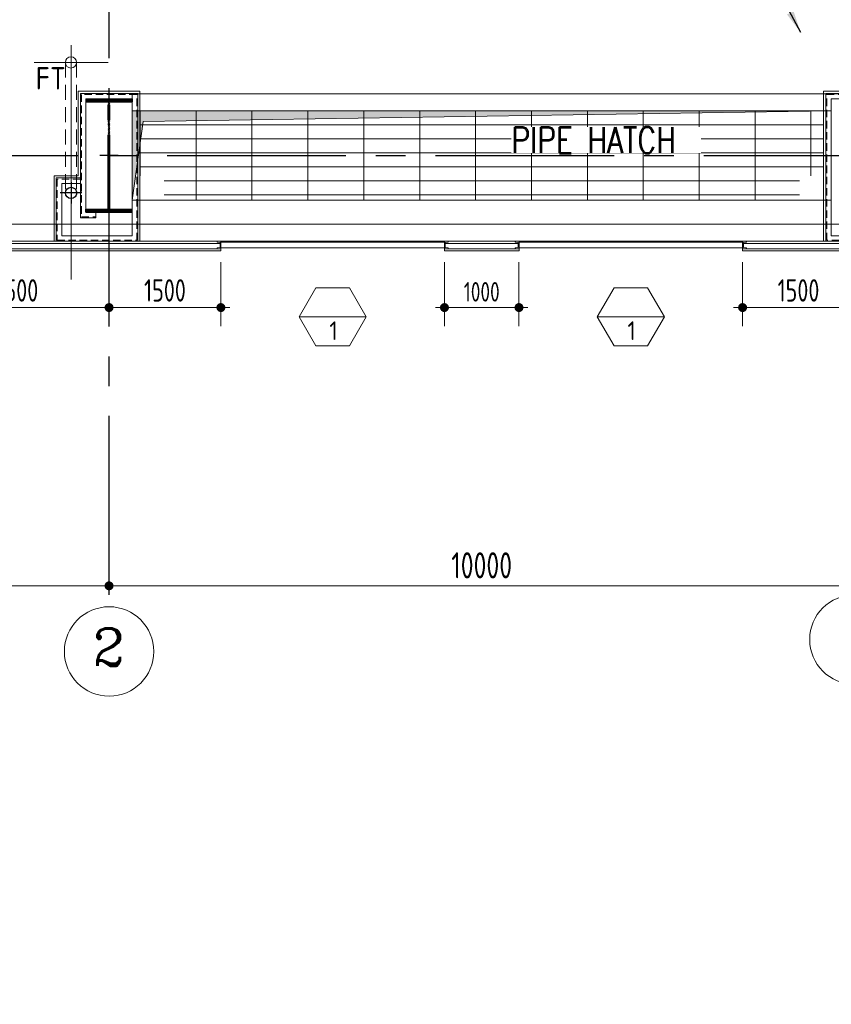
# Model space of a CAD drawing. Extents: x -287416 to 4934791, y -504132 to 1826789.
# Tile 135 of 256: x 473134 to 484023, y 152451 to 165663. Entities that reach past the tile are written whole.
import ezdxf
from ezdxf.enums import TextEntityAlignment as Align

# ---------------------------------------------------------------- set-up
doc = ezdxf.new("R2010")
doc.units = 0
doc.header["$LTSCALE"] = 800
doc.header["$MEASUREMENT"] = 0
for name, pattern in [('CENTER', [2, 1.25, -0.25, 0.25, -0.25]), ('CENTER2', [1.125, 0.75, -0.125, 0.125, -0.125]), ('DASHED', [0.75, 0.5, -0.25]), ('HIDDEN', [0.375, 0.25, -0.125])]:
    doc.linetypes.add(name, pattern=pattern)
doc.layers.get('0').update_dxf_attribs({"linetype": 'CONTINUOUS'})
doc.layers.get('DEFPOINTS').update_dxf_attribs({"linetype": 'CONTINUOUS'})
for name, color, linetype, lineweight in [('2CON', 1, 'CONTINUOUS', 13), ('A-REMOVABLE GRATING', 252, 'CONTINUOUS', 9), ('A-WIN TAG', 3, 'CONTINUOUS', 13), ('CL LINE', 253, 'CONTINUOUS', 13), ('CLAD-1', 3, 'CONTINUOUS', 15), ('CLAD-2', 40, 'CONTINUOUS', 13), ('CONCRETE', 4, 'CONTINUOUS', 15), ('D', 2, 'CONTINUOUS', 15), ('DIM', 4, 'CONTINUOUS', 15), ('dimension line', 4, 'CONTINUOUS', 18), ('GIRDER', 11, 'CONTINUOUS', 9), ('GIRDER DOTTED', 9, 'DASHED', 5), ('LEADER', 4, 'CONTINUOUS', 15), ('PIPE OPENING HATCH', 7, 'CONTINUOUS', 13), ('STEEL', 6, 'CONTINUOUS', 15), ('T', 3, 'CONTINUOUS', 15), ('TEXT', 3, 'CONTINUOUS', 15), ('WIN', 31, 'CONTINUOUS', 13)]:
    doc.layers.add(name, color=color, linetype=linetype, lineweight=lineweight)
for name, color, linetype in [('CL', 2, 'CENTER2'), ('COL', 1, 'CENTER'), ('GRID', 8, 'CENTER'), ('RAINWATER', 2, 'CONTINUOUS')]:
    doc.layers.add(name, color=color, linetype=linetype)
doc.styles.add('nik', font='isocp.shx')
doc.styles.add('ROMANC', font='romanc')
doc.styles.add('ROMANS', font='ISO9.shx', dxfattribs={"width": 0.8})
doc.styles.add('S3', font='ROMANS1.SHX', dxfattribs={"width": 0.8})
doc.styles.get("Standard").update_dxf_attribs({"font": 'ISO9'})
doc.dimstyles.new('barka', dxfattribs={"dimscale": 100, "dimtxt": 3.5, "dimasz": 1.2, "dimexe": 2.5, "dimexo": 2.5, "dimgap": 1, "dimtad": 1, "dimdsep": 46, "dimtxsty": 'ROMANS', "dimblk": 'DDOT1', "dimcen": 0, "dimclrd": 256, "dimclre": 256, "dimclrt": 2, "dimadec": 0, "dimazin": 2, "dimtp": 0.1, "dimtm": 0.1, "dimtfac": 0.71, "dimtmove": 2, "dimatfit": 3, "dimlwd": -1, "dimlwe": -1, "dimarcsym": 0})
doc.dimstyles.new('barka INTERNAL DIM', dxfattribs={"dimscale": 100, "dimtxt": 3, "dimasz": 1.2, "dimexe": 2.5, "dimexo": 1.5, "dimgap": 0.8, "dimtad": 1, "dimdsep": 46, "dimtxsty": 'ROMANS', "dimblk": 'DDOT1', "dimcen": 0, "dimclrd": 256, "dimclre": 256, "dimclrt": 2, "dimadec": 0, "dimazin": 2, "dimtp": 0.1, "dimtm": 0.1, "dimtfac": 0.71, "dimtmove": 2, "dimatfit": 3, "dimlwd": -1, "dimlwe": -1, "dimarcsym": 0})
doc.dimstyles.get("Standard").update_dxf_attribs({"dimtxt": 0.18, "dimasz": 0.18, "dimexe": 0.18, "dimexo": 0.0625, "dimgap": 0.09, "dimtad": 0, "dimtih": 1, "dimtoh": 1, "dimdec": 4, "dimzin": 0, "dimdsep": 46, "dimtxsty": 'Standard', "dimcen": 0.09, "dimadec": 0, "dimazin": 0, "dimtfac": 1, "dimtdec": 4, "dimtofl": 0, "dimtmove": 0, "dimatfit": 3, "dimfxl": 1, "dimtolj": 1, "dimtzin": 0, "dimarcsym": 0})

# ---------------------------------------------------------------- blocks, each defined once
blk = doc.blocks.new('DDOT1')
blk.add_line((-1, 0), (1, 0))
at = {"const_width": 0.5}
blk.add_lwpolyline([(-0.25, 0, 1), (0.25, 0, 1)], format="xyb", close=True, dxfattribs=at)
blk = doc.blocks.new('*D101')
at = {"layer": 'DEFPOINTS', "color": 0, "transparency": 16777216}
for p in [(474333, 158066), (484333, 158066), (484333, 158066)]:
    blk.add_point(p, dxfattribs=at)
at = {"layer": 'dimension line', "transparency": 16777216}
blk.add_line((474453, 158066), (484213, 158066), dxfattribs=at)
at = {"layer": 'dimension line', "transparency": 16777216, "xscale": 119.9999999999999, "yscale": 119.9999999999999, "zscale": 119.9999999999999, "rotation": 180}
blk.add_blockref('DDOT1', (474333, 158066), dxfattribs=at)
at = {"layer": 'dimension line', "transparency": 16777216, "xscale": 119.9999999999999, "yscale": 119.9999999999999, "zscale": 119.9999999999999}
blk.add_blockref('DDOT1', (484333, 158066), dxfattribs=at)
at = {"layer": 'dimension line', "color": 2, "transparency": 16777216, "insert": (479333, 158341), "char_height": 350, "attachment_point": 5, "style": 'ROMANS'}
blk.add_mtext('10000', dxfattribs=at)
blk = doc.blocks.new('*D102')
at = {"layer": 'DEFPOINTS', "color": 0, "transparency": 16777216}
for p in [(462333, 158066), (462333, 158066), (474333, 158066)]:
    blk.add_point(p, dxfattribs=at)
at = {"layer": 'dimension line', "transparency": 16777216}
blk.add_line((474213, 158066), (462453, 158066), dxfattribs=at)
at = {"layer": 'dimension line', "transparency": 16777216, "xscale": 119.9999999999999, "yscale": 119.9999999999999, "zscale": 119.9999999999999, "rotation": 180}
blk.add_blockref('DDOT1', (462333, 158066), dxfattribs=at)
at = {"layer": 'dimension line', "transparency": 16777216, "xscale": 119.9999999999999, "yscale": 119.9999999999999, "zscale": 119.9999999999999}
blk.add_blockref('DDOT1', (474333, 158066), dxfattribs=at)
at = {"layer": 'dimension line', "color": 2, "transparency": 16777216, "insert": (468333, 158341), "char_height": 350, "attachment_point": 5, "style": 'ROMANS'}
blk.add_mtext('12000', dxfattribs=at)
blk = doc.blocks.new('A$C41E52089')
at = {"layer": 'COL'}
h = blk.add_hatch(dxfattribs=at)
h.set_pattern_fill('ANSI31', color=256, scale=100, style=0)
h.paths.add_polyline_path([(310, -720), (0, -720), (0, -760), (310, -760)])
h.paths.add_polyline_path([(0, -720), (-310, -720), (-310, -760), (0, -760)])
h.paths.add_polyline_path([(0, 0), (-13, 0), (-13, -720), (0, -720)])
h.paths.add_polyline_path([(0, 720), (-13, 720), (-13, 0), (0, 0)])
h.paths.add_polyline_path([(12, 0), (0, 0), (0, -720), (12, -720)])
h.paths.add_polyline_path([(12, 720), (0, 720), (0, 0), (12, 0)])
h.paths.add_polyline_path([(310, 760), (0, 760), (0, 720), (12, 720), (310, 720)])
h.paths.add_polyline_path([(0, 760), (-310, 760), (-310, 720), (0, 720)])
at = {"layer": 'COL', "color": 2}
for p, q in [((0, -800), (0, 800)), ((123, 0), (-123, 0))]:
    blk.add_line(p, q, dxfattribs=at)
at = {"layer": 'COL'}
for p, q in [((-310, 760), (310, 760)), ((-310, 760), (-310, 720)), ((-310, 720), (310, 720)), ((-13, -720), (-13, 720)), ((12, -720), (12, 720)), ((310, 760), (310, 720)), ((-310, -720), (310, -720)), ((-310, -760), (-310, -720)), ((-310, -760), (310, -760)), ((310, -760), (310, -720))]:
    blk.add_line(p, q, dxfattribs=at)
blk = doc.blocks.new('clad supp')
at = {"layer": 'STEEL'}
for p, q in [((50, 100), (0, 100)), ((0, 100), (0, 0)), ((0, 0), (50, 0))]:
    blk.add_line(p, q, dxfattribs=at)
blk.add_lwpolyline([(50, 0), (50, 9, 0.397434), (48, 11), (12, 15, -0.397434), (10, 17), (10, 83, -0.397434), (12, 85), (48, 89, 0.397434), (50, 91), (50, 100)], format="xyb", dxfattribs=at)
blk = doc.blocks.new('*D382')
at = {"layer": 'DEFPOINTS', "color": 0, "transparency": 16777216}
for p in [(471833, 162561), (474333, 162561), (474333, 161800)]:
    blk.add_point(p, dxfattribs=at)
at = {"layer": 'DIM', "transparency": 16777216}
for p, q in [((471833, 162411), (471833, 161550)), ((474333, 162411), (474333, 161550)), ((471953, 161800), (474213, 161800))]:
    blk.add_line(p, q, dxfattribs=at)
at = {"layer": 'DIM', "transparency": 16777216, "xscale": 119.9999999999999, "yscale": 119.9999999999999, "zscale": 119.9999999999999, "rotation": 180}
blk.add_blockref('DDOT1', (471833, 161800), dxfattribs=at)
at = {"layer": 'DIM', "transparency": 16777216, "xscale": 119.9999999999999, "yscale": 119.9999999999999, "zscale": 119.9999999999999}
blk.add_blockref('DDOT1', (474333, 161800), dxfattribs=at)
at = {"layer": 'DIM', "color": 2, "transparency": 16777216, "insert": (473083, 162030), "char_height": 300, "attachment_point": 5, "style": 'ROMANS'}
blk.add_mtext('2500', dxfattribs=at)
blk = doc.blocks.new('*D384')
at = {"layer": 'DEFPOINTS', "color": 0, "transparency": 16777216}
for p in [(474333, 162561), (475833, 162561), (475833, 161800)]:
    blk.add_point(p, dxfattribs=at)
at = {"layer": 'DIM', "transparency": 16777216}
for p, q in [((474333, 162411), (474333, 161550)), ((475833, 162411), (475833, 161550)), ((474453, 161800), (475713, 161800))]:
    blk.add_line(p, q, dxfattribs=at)
at = {"layer": 'DIM', "transparency": 16777216, "xscale": 119.9999999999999, "yscale": 119.9999999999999, "zscale": 119.9999999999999, "rotation": 180}
blk.add_blockref('DDOT1', (474333, 161800), dxfattribs=at)
at = {"layer": 'DIM', "transparency": 16777216, "xscale": 119.9999999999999, "yscale": 119.9999999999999, "zscale": 119.9999999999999}
blk.add_blockref('DDOT1', (475833, 161800), dxfattribs=at)
at = {"layer": 'DIM', "color": 2, "transparency": 16777216, "insert": (475083, 162030), "char_height": 300, "attachment_point": 5, "style": 'ROMANS'}
blk.add_mtext('1500', dxfattribs=at)
blk = doc.blocks.new('*D385')
at = {"layer": 'DEFPOINTS', "color": 0, "transparency": 16777216}
for p in [(478833, 162561), (479833, 162561), (479833, 161800)]:
    blk.add_point(p, dxfattribs=at)
at = {"layer": 'DIM', "transparency": 16777216}
for p, q in [((478833, 162411), (478833, 161550)), ((479833, 162411), (479833, 161550)), ((478953, 161800), (479713, 161800))]:
    blk.add_line(p, q, dxfattribs=at)
at = {"layer": 'DIM', "transparency": 16777216, "xscale": 119.9999999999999, "yscale": 119.9999999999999, "zscale": 119.9999999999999, "rotation": 180}
blk.add_blockref('DDOT1', (478833, 161800), dxfattribs=at)
at = {"layer": 'DIM', "transparency": 16777216, "xscale": 119.9999999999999, "yscale": 119.9999999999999, "zscale": 119.9999999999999}
blk.add_blockref('DDOT1', (479833, 161800), dxfattribs=at)
at = {"layer": 'DIM', "color": 2, "transparency": 16777216, "insert": (479333, 162011), "char_height": 300, "attachment_point": 5, "style": 'ROMANS'}
blk.add_mtext('{\\H0.875x;1000}', dxfattribs=at)
blk = doc.blocks.new('*D386')
at = {"layer": 'DEFPOINTS', "color": 0, "transparency": 16777216}
for p in [(482833, 162561), (484333, 162561), (484333, 161800)]:
    blk.add_point(p, dxfattribs=at)
at = {"layer": 'DIM', "transparency": 16777216}
for p, q in [((482833, 162411), (482833, 161550)), ((484333, 162411), (484333, 161550)), ((482953, 161800), (484213, 161800))]:
    blk.add_line(p, q, dxfattribs=at)
at = {"layer": 'DIM', "transparency": 16777216, "xscale": 119.9999999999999, "yscale": 119.9999999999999, "zscale": 119.9999999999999, "rotation": 180}
blk.add_blockref('DDOT1', (482833, 161800), dxfattribs=at)
at = {"layer": 'DIM', "transparency": 16777216, "xscale": 119.9999999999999, "yscale": 119.9999999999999, "zscale": 119.9999999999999}
blk.add_blockref('DDOT1', (484333, 161800), dxfattribs=at)
at = {"layer": 'DIM', "color": 2, "transparency": 16777216, "insert": (483583, 162030), "char_height": 300, "attachment_point": 5, "style": 'ROMANS'}
blk.add_mtext('1500', dxfattribs=at)
blk = doc.blocks.new('column cladding-1b')
at = {"layer": 'CLAD-2', "flags": 128}
for points in [[(-413, 863), (-413, -272), (-738, -272)], [(413, 863), (-413, 863)], [(413, 863), (413, -1150)], [(-738, -272), (-738, -1150)]]:
    blk.add_lwpolyline(points, dxfattribs=at)
at = {"layer": 'GIRDER'}
for p, q in [((-385, 835), (-385, -835)), ((-310, 760), (-310, -760)), ((-385, -300), (-710, -300)), ((-385, -375), (-635, -375)), ((-310, -760), (-180, -760)), ((-180, -760), (-180, -835)), ((-385, -835), (-180, -835))]:
    blk.add_line(p, q, dxfattribs=at)
for points in [[(-710, -300), (-710, -1150), (385, -1150), (385, 835)], [(385, 835), (-385, 835)], [(-635, -375), (-635, -1075), (310, -1075), (310, 760)], [(310, 760), (-310, 760)]]:
    blk.add_lwpolyline(points, dxfattribs=at)
at = {"layer": 'GIRDER DOTTED', "ltscale": 0.25}
for p, q in [((-370, 820), (-370, -820)), ((370, 820), (-370, 820)), ((370, -1135), (370, 820)), ((-385, -315), (-695, -315)), ((-695, -315), (-695, -1135)), ((-370, -820), (-180, -820)), ((-695, -1135), (370, -1135))]:
    blk.add_line(p, q, dxfattribs=at)

msp = doc.modelspace()

# ---------------------------------------------------------------- hatches: boundary and pattern name
at = {"layer": 'A-REMOVABLE GRATING'}
h = msp.add_hatch(dxfattribs=at)
h.set_pattern_fill('GRATE', color=256, scale=6000, style=0)
h.paths.add_polyline_path([(483920.3, 163567.2), (483920.3, 164439.2), (474746.3, 164439.2), (474746.3, 163567.2), (475071.3, 163567.2), (475071.3, 163239.2), (483595.3, 163239.2), (483595.3, 163567.2)])
at = {"layer": 'PIPE OPENING HATCH'}
h = msp.add_hatch(color=5, dxfattribs=at)
h.dxf.hatch_style = 1
h.paths.add_polyline_path([(484023.3, 164439.2), (474643.3, 164439.2), (474643.3, 163239.2), (474790.7, 164297.4)])

# ---------------------------------------------------------------- linework, layer by layer
at = {"layer": '2CON'}
for p, q in [((477783.3, 161675.2), (476883.3, 161675.2)), ((481783.3, 161675.2), (480883.3, 161675.2))]:
    msp.add_line(p, q, dxfattribs=at)
at = {"layer": 'A-WIN TAG'}
for points in [[(477108.3, 162064.9), (476883.3, 161675.2), (477108.3, 161285.5), (477558.3, 161285.5), (477783.3, 161675.2), (477558.3, 162064.9)], [(481108.3, 162064.9), (480883.3, 161675.2), (481108.3, 161285.5), (481558.3, 161285.5), (481783.3, 161675.2), (481558.3, 162064.9)]]:
    msp.add_lwpolyline(points, close=True, dxfattribs=at)
at = {"layer": 'CL'}
for p, q in [((473823.3, 163484.2), (473823.3, 163194.2)), ((473968.3, 163339.2), (473678.3, 163339.2))]:
    msp.add_line(p, q, dxfattribs=at)
at = {"layer": 'CL LINE', "ltscale": 2}
for p, q in [((473823.3, 162176.3, 100), (473823.3, 165321.6, 100)), ((473327.2, 165089.2, 100), (474319.4, 165089.2, 100))]:
    msp.add_line(p, q, dxfattribs=at)
at = {"layer": 'CLAD-1'}
for p, q in [((475833.3, 162589.2), (475833.3, 162561.2)), ((478833.3, 162589.2), (478833.3, 162561.2)), ((479833.3, 162589.2), (479833.3, 162561.2)), ((482833.3, 162589.2), (482833.3, 162561.2))]:
    msp.add_line(p, q, dxfattribs=at)
at = {"layer": 'CLAD-1', "flags": 128}
for points in [[(475833.3, 162589.2), (471833.3, 162589.2)], [(475833.3, 162561.2), (471833.3, 162561.2)], [(479833.3, 162589.2), (478833.3, 162589.2)], [(479833.3, 162561.2), (478833.3, 162561.2)], [(485833.3, 162589.2), (482833.3, 162589.2)], [(485833.3, 162561.2), (482833.3, 162561.2)]]:
    msp.add_lwpolyline(points, dxfattribs=at)
at = {"layer": 'CLAD-2', "flags": 128}
for points in [[(475833.3, 162689.2), (471833.3, 162689.2)], [(475833.3, 162661.2), (471833.3, 162661.2)], [(479833.3, 162689.2), (478833.3, 162689.2)], [(479833.3, 162661.2), (478833.3, 162661.2)], [(485833.3, 162689.2), (482833.3, 162689.2)], [(485833.3, 162661.2), (482833.3, 162661.2)]]:
    msp.add_lwpolyline(points, dxfattribs=at)
at = {"layer": 'CONCRETE'}
for p, q in [((531363.3, 164669.2), (474643.3, 164669.2)), ((474643.3, 164669.2), (474643.3, 164439.2)), ((484023.3, 164439.2), (474643.3, 164439.2))]:
    msp.add_line(p, q, dxfattribs=at)
at = {"layer": 'CONCRETE', "flags": 128}
for points in [[(555933.3, 187851.8), (555933.3, 162689.2), (461733.3, 162689.2), (461733.3, 189989.2), (462218.3, 189989.2)], [(555703.3, 187749.2), (555703.3, 162919.2), (461963.3, 162919.2), (461963.3, 189759.2), (462218.3, 189759.2)]]:
    msp.add_lwpolyline(points, dxfattribs=at)
at = {"layer": 'D', "linetype": 'HIDDEN'}
for p, q in [((473747.6, 165089.2, 100), (473747.5, 163333.3, 100)), ((473897.5, 165089.2, 100), (473897.5, 163333.3, 100))]:
    msp.add_line(p, q, dxfattribs=at)
at = {"layer": 'D'}
msp.add_circle((473821.4, 165089.2, 100), 75, dxfattribs=at)
at = {"layer": 'GRID', "linetype": 'CENTER2', "ltscale": 4}
for p, q in [((474333.3, 157945.3), (474333.3, 202923.8)), ((457111.3, 163839.2), (530525.1, 163839.2))]:
    msp.add_line(p, q, dxfattribs=at)
at = {"layer": 'PIPE OPENING HATCH', "color": 1}
msp.add_lwpolyline([(474643.3, 164439.2), (484023.3, 164439.2), (484023.3, 163239.2), (474643.3, 163239.2)], close=True, dxfattribs=at)
msp.add_lwpolyline([(474643.3, 163239.2), (474790.7, 164297.4), (484023.3, 164439.2)], dxfattribs=at)
at = {"layer": 'RAINWATER'}
msp.add_circle((473823.3, 163339.2, -100), 75, dxfattribs=at)
at = {"layer": 'TEXT'}
for centre in [(484333.3, 157345.3), (474333.3, 157185.1)]:
    msp.add_circle(centre, 600, dxfattribs=at)
at = {"layer": 'WIN'}
for p, q in [((478833.3, 162676.7), (475833.3, 162676.7)), ((479833.3, 162676.7), (482833.3, 162676.7)), ((478833.3, 162601.7), (475833.3, 162601.7)), ((479833.3, 162601.7), (482833.3, 162601.7))]:
    msp.add_line(p, q, dxfattribs=at)

# ---------------------------------------------------------------- block references
at = {"layer": 'COL'}
msp.add_blockref('A$C41E52089', (474333.3, 163839.2), dxfattribs=at)
at = {"layer": 'DIM'}
msp.add_blockref('column cladding-1b', (474333.3, 163839.2), dxfattribs=at)
at = {"layer": 'DIM', "xscale": -1}
msp.add_blockref('column cladding-1b', (484333.3, 163839.2), dxfattribs=at)
at = {"layer": 'STEEL', "rotation": 180}
for p in [(475833.3, 162689.2), (479833.3, 162689.2)]:
    msp.add_blockref('clad supp', p, dxfattribs=at)
at = {"layer": 'STEEL', "xscale": -1, "rotation": 180}
for p in [(478833.3, 162689.2), (482833.3, 162689.2)]:
    msp.add_blockref('clad supp', p, dxfattribs=at)

# ---------------------------------------------------------------- texts
at = {"layer": 'A-WIN TAG'}
for p in [(477344.9, 161489.4), (481344.9, 161489.4)]:
    msp.add_text('1', height=250, dxfattribs=at).set_placement(p, align=Align.MIDDLE)
at = {"layer": 'TEXT', "style": 'ROMANC'}
msp.add_text('2', height=500, dxfattribs=at).set_placement((474327.4, 157244.2), align=Align.MIDDLE)
at = {"layer": 'TEXT', "attachment_point": 1}
for s, insert, char_height, width, style in [('\\pi-450,l450;{\\Fromans|c0;1. ALL DIMENSIONS ARE IN MM & ELEVATIONS IN METERS UNLESS STATED OTHERWISE. \\P\\pi-900,l900;2. ALL ELEVATIONS ARE WITH RESPECT TO TG HALL 0.0M WHICH CORRESPONDS TO    RL(+)219.0M  \\P3. ALL CIVIL DETAILS SUCH AS DOORS/WALLS/CLADDINGS/OPENINGS/TOILETS/ STAIRCASES/LIFT ETC. ARE INDICATIVE ONLY & FOR EXACT DETAILS REFER CIVIL/ARCHITECTURE DRAWINGS. \\P4. CIVIL TO PROVIDE 2NOs. EPS (TOS) 250MM WIDEx13800MM LONG FOR HPH-5, 250MM WIDEx16300MM LONG FOR HPH-6 FOR MOVEMENT OF HP.HEATERS AS PER LOCATION SHOWN IN THE DWG. }', (104145.1, 176163.4), 450, 25083.616, 'ROMANS'), ('FT', (473346.7, 165026.4), 300, 567.002, 'nik')]:
    msp.add_mtext(s, dxfattribs=dict(at, insert=insert, char_height=char_height, width=width, style=style))

# ---------------------------------------------------------------- dimensions: what is measured, and where the dimension line sits
at = {"layer": 'DIM'}
for base, p1, p2, picture, middle in [((474333.3, 161799.6), (471833.3, 162561.2), (474333.3, 162561.2), '*D382', (473083.3, 162029.6)), ((475833.3, 161799.6), (474333.3, 162561.2), (475833.3, 162561.2), '*D384', (475083.3, 162029.6)), ((484333.3, 161799.6), (482833.3, 162561.2), (484333.3, 162561.2), '*D386', (483583.3, 162029.6))]:
    dim = msp.add_linear_dim(base=base, p1=p1, p2=p2, dimstyle='barka INTERNAL DIM', override={"dimdec": 0, "dimtmove": 0}, dxfattribs=at)
    dim.commit()
    dim.dimension.update_dxf_attribs({"geometry": picture, "text_midpoint": middle})
dim = msp.add_linear_dim(base=(479833.3, 161799.6), p1=(478833.3, 162561.2), p2=(479833.3, 162561.2), text='{\\H0.875x;<>}', dimstyle='barka INTERNAL DIM', override={"dimdec": 0, "dimtmove": 0}, dxfattribs=at)
dim.commit()
dim.dimension.update_dxf_attribs({"geometry": '*D385', "text_midpoint": (479333.3, 161799.6), "dimtype": 160})
at = {"layer": 'dimension line'}
for base, p2, picture, middle in [((462333.3, 158066), (462333.3, 158066), '*D102', (468333.3, 158341)), ((484333.3, 158066), (484333.3, 158066), '*D101', (479333.3, 158341))]:
    dim = msp.add_linear_dim(base=base, p1=(474333.3, 158066), p2=p2, dimstyle='barka', override={"dimdec": 0, "dimtmove": 0}, dxfattribs=at)
    dim.commit()
    dim.dimension.update_dxf_attribs({"geometry": picture, "text_midpoint": middle})

# ---------------------------------------------------------------- leaders
at = {"layer": 'LEADER'}
msp.add_leader([(483612.3, 165489.5, 100), (483155.2, 166364.7, 100)], dimstyle='Standard', override={"dimtxt": 350, "dimasz": 300, "dimexe": 0, "dimexo": 0, "dimgap": 100, "dimtad": 0, "dimtih": 0, "dimtoh": 0, "dimdec": 0, "dimtxsty": 'ROMANS', "dimcen": 0, "dimclrd": 9, "dimclre": 9, "dimclrt": 256, "dimtdec": 0, "dimtix": 1, "dimtofl": 1, "dimatfit": 0}, dxfattribs=at)

# ---------------------------------------------------------------- next in the draw order: texts
at = {"layer": 'T', "insert": (479729.6, 164222.8), "char_height": 350, "width": 2543.153, "attachment_point": 1, "style": 'S3', "bg_fill": 3, "box_fill_scale": 1, "bg_fill_color": 256, "bg_fill_transparency": 0}
msp.add_mtext('PIPE HATCH', dxfattribs=at)

doc.saveas('drawing.dxf')
